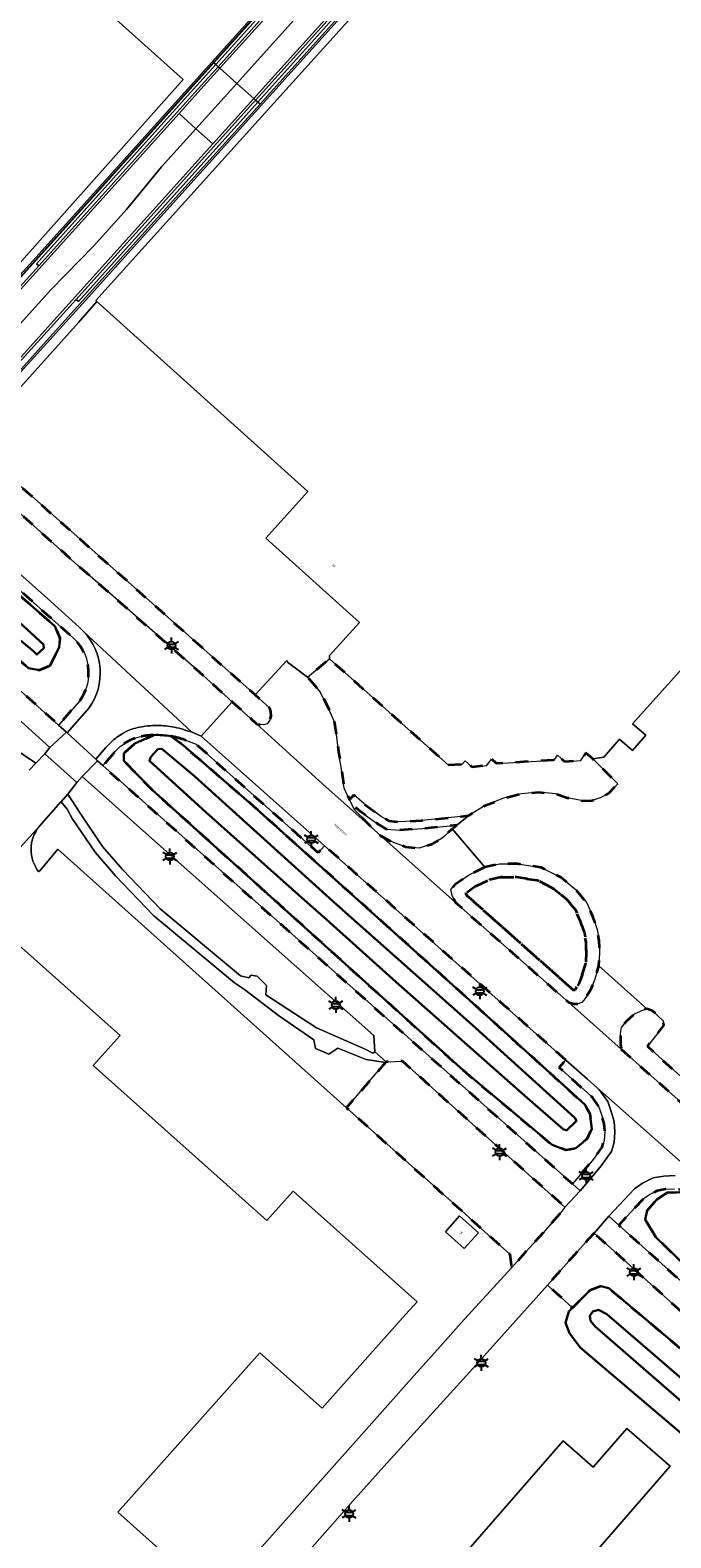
# Model space of a CAD drawing. Extents: x 105780 to 185197, y 477999 to 525027.
# Tile 185 of 256: x 109722 to 109823, y 478271 to 478509. Entities that reach past the tile are written whole.
import ezdxf
from ezdxf.enums import TextEntityAlignment as Align

# ---------------------------------------------------------------- set-up
doc = ezdxf.new("R2010")
doc.units = 0
doc.linetypes.add('XX-HIDDEN', pattern=[4, 2, -2])
for name, color, linetype, lineweight in [('B-GV-GR-BEPLANTING_CULTUUR_VASTE-PLANTENVAK-A', 252, 'Continuous', 5), ('B-GV-GR-MATERIAALGRENS-G', 252, 'XX-HIDDEN', 35), ('B-RO-IE-MEUBILAIR_WEGMEUBILAIR-S', 252, 'Continuous', 25), ('B-RO-IE-TERREINAFSCHEIDING_KUNSTMATIG_HEKWERK-G', 252, 'IE-TERREINAFSCHEIDING-KUNSTMATIG', 18), ('B-RO-IE-TERREINAFSCHEIDING_KUNSTMATIG_SCHUTTING-G', 252, 'IE-TERREINAFSCHEIDING-KUNSTMATIG-DICHT', 18), ('B-WE-GW-WATERGANG_SLOOT_INSTEEK-G', 252, 'Continuous', 30), ('B-XX-KG-KADASTRAAL_BEBOUWING-G', 252, 'Continuous', 20), ('B1-WE-KW-KUNSTWERK_DEK-BRUG', 252, 'Continuous', 18), ('B1-WE-KW-KUNSTWERK_GELUIDSWERING_SCHERM-G', 170, 'Continuous', 18), ('B1-WE-OG-BEBOUWING-T18', 7, 'Continuous', 18), ('B1-WE-OG-TERREIN_ERF-GV', 252, 'Continuous', 18), ('B1-WE-OG-TOPOGRAFIE-T18', 10, 'Continuous', 18), ('B1-WE-VH-VERHARDING_ASFALT-GV', 252, 'Continuous', 18), ('B1-WE-VH-VERHARDING_BEDRIJFSVLOERPLAAT-GV', 252, 'Continuous', 18), ('B1-WE-VH-VERHARDING_BETON-GV', 252, 'Continuous', 18), ('B1-WE-VH-VERHARDING_BETONSTRAATSTEEN-GV', 252, 'Continuous', 18), ('B1-WE-VH-VERHARDING_HALFVERHARDING-GV', 252, 'Continuous', 18), ('B1-WE-VH-VERHARDING_HALFVERHARDING_GRIND-GV', 252, 'Continuous', 18), ('B1-WE-VH-VERHARDING_TEGEL-GV', 252, 'Continuous', 18)]:
    doc.layers.add(name, color=color, linetype=linetype, lineweight=lineweight)
doc.styles.add('NLCS-ISO', font='NLCS-ISO.ttf')
doc.styles.add('NLCS-ISO-M200-T18', font='NLCS-ISO.ttf', dxfattribs={"height": 0.36})
doc.linetypes.add('IE-TERREINAFSCHEIDING-KUNSTMATIG', pattern='A,4,[82,NLCS.SHX,S=0.75,R=90,X=0,Y=0],4,-2', length=10)
doc.linetypes.add('IE-TERREINAFSCHEIDING-KUNSTMATIG-DICHT', pattern='A,8,-1,[82,NLCS.SHX,S=0.75,R=90,X=0,Y=0],-1', length=10)

# ---------------------------------------------------------------- blocks, each defined once
blk = doc.blocks.new('B-SIE-WEG_LICHTMAST-SO')
at = {"ltscale": 0.1}
for p, q in [((-1.1, 0.63), (-2.19, 1.27)), ((0, 1.27), (0, 2.53)), ((1.1, 0.63), (2.19, 1.27)), ((-1.1, -0.63), (-2.19, -1.27)), ((0, -1.27), (0, -2.53)), ((1.1, -0.63), (2.19, -1.27))]:
    blk.add_line(p, q, dxfattribs=at)
at = {"flags": 128}
for points in [[(-1.16, 0.5), (1.16, 0.5)], [(-1.16, -0.5), (1.16, -0.5)]]:
    blk.add_lwpolyline(points, dxfattribs=at)
at = {"ltscale": 0.1}
blk.add_circle((0, 0), 1.27, dxfattribs=at)
at = {"style": 'NLCS-ISO'}
blk.add_attdef('TYPE', text='', height=1.8, dxfattribs=at).set_placement((0, 2.53), align=Align.BOTTOM_CENTER)

msp = doc.modelspace()

# ---------------------------------------------------------------- linework, layer by layer
at = {"layer": 'B-GV-GR-BEPLANTING_CULTUUR_VASTE-PLANTENVAK-A', "flags": 128}
for points in [[(109688.982, 478427.374), (109685.511, 478424.568), (109685.062, 478424.204), (109687.727, 478421.192), (109690.495, 478420.807), (109692.407, 478420.466), (109694.425, 478419.145), (109696.964, 478417.005), (109698.202, 478415.308), (109698.624, 478413.238), (109698.616, 478409.768), (109701.863, 478407.017), (109704.804, 478404.821), (109706.069, 478405.476), (109707.829, 478404.137), (109708.568, 478402.269), (109712.269, 478399.953), (109717.173, 478396.957), (109723.087, 478393.01), (109724.49, 478394.508), (109725.298, 478395.497), (109696.644, 478421.398)], [(109723.528, 478375.834), (109723.68, 478376.03), (109726.26, 478379.13), (109726.527, 478379.452), (109772.152, 478338.571), (109778.319, 478345.725), (109775.283, 478346.193), (109770.773, 478347.981), (109769.38, 478347.012), (109767.272, 478347.918), (109766.981, 478349.276), (109761.402, 478353.147), (109756.048, 478357.235), (109754.436, 478358.283), (109741.701, 478368.884), (109735.631, 478375.218), (109732.418, 478378.961), (109728.812, 478384.267), (109728.005, 478385.762), (109727.071, 478386.922)], [(109727.071, 478386.922), (109727.04, 478386.888), (109723.595, 478383.004)]]:
    msp.add_lwpolyline(points, dxfattribs=at)
msp.add_lwpolyline([(109730.408, 478390.892), (109729.552, 478389.97), (109728.141, 478388.101), (109730.053, 478385.11), (109733.611, 478379.874), (109736.742, 478376.226), (109742.726, 478369.983), (109755.396, 478359.436), (109756.712, 478359.09), (109757.104, 478359.53), (109758.05, 478359.346), (109759.534, 478357.902), (109759.394, 478356.391), (109767.438, 478351.175), (109775.095, 478347.849), (109776.332, 478347.209), (109776.641, 478347.416), (109776.468, 478349.959), (109739.981, 478382.384)], close=True, dxfattribs=at)
msp.add_lwpolyline([(109723.595, 478383.004, 0.3476997), (109723.528, 478375.834)], format="xyb", dxfattribs=at)
at = {"layer": 'B-GV-GR-MATERIAALGRENS-G', "flags": 128}
for points in [[(109728.511, 478413.224), (109698.282, 478440.112), (109699.583, 478441.584), (109696.703, 478444.16), (109688.98, 478451.07), (109666.34, 478470.99), (109633.823, 478500), (109632.677, 478500.86), (109631.641, 478501.433), (109630.509, 478501.968), (109628.124, 478502.839), (109620.489, 478494.297), (109667.573, 478452.215), (109672.163, 478448.097), (109686.582, 478435.18), (109691.844, 478430.466), (109694.207, 478428.334), (109726.665, 478399.041), (109730.041, 478402.895)], [(109744.435, 478397.273), (109746.024, 478396.102), (109757.525, 478386.181), (109791.025, 478356.098), (109809.789, 478339.069), (109810.623, 478337.643), (109810.902, 478335.24), (109810.153, 478333.627), (109808.415, 478332.161), (109806.829, 478331.858), (109804.635, 478332.682), (109790.619, 478344.43), (109767.701, 478365.145), (109741.483, 478388.762), (109736.949, 478393.394), (109736.984, 478394.561), (109738.725, 478396.144), (109741.679, 478397.467)], [(109806.799, 478346.107), (109797.038, 478354.798), (109768.686, 478379.978), (109767.69, 478378.856), (109748.384, 478396.002), (109746.273, 478396.789)], [(109735.27, 478394.498), (109733.634, 478392.625), (109807.863, 478326.518), (109810.962, 478330.19), (109812.552, 478332.358), (109812.849, 478333.383), (109812.964, 478334.734), (109812.84, 478336.084), (109812.452, 478337.501), (109811.994, 478338.793), (109811.078, 478340.109), (109810.698, 478340.494), (109805.735, 478344.912), (109806.799, 478346.107)]]:
    msp.add_lwpolyline(points, dxfattribs=at)
for points in [[(109725.25, 478408.402), (109723.652, 478407.69), (109721.91, 478408.034), (109711.203, 478417.172), (109702.04, 478425.392), (109698.853, 478428.251), (109696.534, 478430.332), (109681.911, 478443.45), (109654.997, 478467.263), (109627.016, 478492.451), (109627.183, 478494.139), (109629.836, 478496.922), (109631.588, 478496.928), (109634.283, 478495.271), (109648.67, 478484.213), (109665.393, 478469.23), (109692.467, 478444.946), (109704.863, 478433.413), (109709.458, 478429.138), (109726.079, 478414.684), (109726.841, 478412.793), (109726.737, 478411.277)], [(109716.622, 478440.344), (109714.507, 478437.96), (109720.596, 478432.477), (109729.72, 478424.25), (109734.844, 478419.755), (109748.85, 478407.47), (109754.081, 478402.728), (109757.998, 478399.177), (109759.08, 478399.09), (109759.63, 478399.26), (109760.06, 478399.81), (109760.26, 478400.47), (109760.19, 478401.2), (109760.05, 478401.71), (109757.71, 478403.81)], [(109811.053, 478393.69), (109809.987, 478394.641), (109809.168, 478393.456), (109806.65, 478393.229), (109805.496, 478394.259), (109804.99, 478393.514), (109795.869, 478392.954), (109795.07, 478393.667), (109794.325, 478392.655), (109792.02, 478392.398), (109790.91, 478393.389), (109790.394, 478392.811), (109788.292, 478392.692), (109769.461, 478409.499), (109765.98, 478406.61), (109767.91, 478404.43), (109769.12, 478402.13), (109770.22, 478399.65), (109770.62, 478397.18), (109770.95, 478394.51), (109771.39, 478391.73), (109771.777, 478389.078), (109772.648, 478387.243), (109773.297, 478387.998), (109774.51, 478386.955), (109775.246, 478386.323), (109777.544, 478384.657), (109778.847, 478383.885), (109780.662, 478383.738), (109784.01, 478383.969), (109790.294, 478384.594), (109791.47, 478384.74), (109794.04, 478386.31), (109796.96, 478387.47), (109799.76, 478388.18), (109802.55, 478388.45), (109805.17, 478388.16), (109807.08, 478387.56), (109809.5, 478387.05), (109810.96, 478387.13), (109812.26, 478387.53), (109813.56, 478388.24), (109815.03, 478389.76)], [(109788.86, 478382.63), (109789.586, 478383.217), (109784.119, 478382.673), (109780.654, 478382.434), (109778.443, 478382.613), (109776.83, 478383.569), (109774.44, 478385.302), (109773.663, 478385.97), (109773.399, 478385.662), (109776.516, 478382.484), (109777.561, 478381.549), (109779.56, 478380.48), (109781.5, 478379.8), (109783.65, 478379.59), (109785.724, 478380.271), (109787.28, 478381.17), (109787.684, 478381.543)], [(109794.03, 478376.57), (109791.43, 478375.34), (109789.32, 478373.85), (109788.66, 478373.06), (109788.83, 478372.13), (109789.358, 478371.024), (109807.289, 478355.179), (109808.15, 478355.01), (109808.77, 478355.01), (109809.34, 478355.22), (109809.89, 478355.83), (109810.75, 478357.23), (109811.39, 478358.87), (109812.03, 478361.01), (109812.15, 478363.13), (109812.1, 478365), (109811.77, 478366.73), (109811.14, 478368.63), (109810.13, 478370.97), (109808.47, 478372.96), (109806.08, 478374.93), (109802.92, 478376.54), (109799.2, 478377.09), (109798.01, 478377.098), (109796.63, 478377.108), (109796.34, 478377.11)], [(109796.615, 478375.008), (109797.995, 478374.998), (109799.038, 478374.991), (109802.273, 478374.513), (109804.922, 478373.164), (109806.983, 478371.465), (109808.322, 478369.859), (109809.176, 478367.882), (109809.733, 478366.201), (109810.006, 478364.773), (109810.048, 478363.161), (109809.947, 478361.375), (109809.403, 478359.554), (109808.862, 478358.169), (109808.227, 478357.135), (109807.961, 478357.187), (109791.166, 478372.111), (109790.998, 478372.464), (109792.493, 478373.519), (109794.725, 478374.576), (109796.575, 478375.008)], [(109796.615, 478375.008), (109796.575, 478375.008), (109794.725, 478374.576), (109792.493, 478373.519), (109790.998, 478372.464), (109791.166, 478372.111), (109807.961, 478357.187), (109808.227, 478357.135), (109808.862, 478358.169), (109809.403, 478359.554), (109809.947, 478361.375), (109810.048, 478363.161), (109810.006, 478364.773), (109809.733, 478366.201), (109809.176, 478367.882), (109808.322, 478369.859), (109806.983, 478371.465), (109804.922, 478373.164), (109802.273, 478374.513), (109799.038, 478374.991), (109797.995, 478374.998)], [(109815.559, 478347.819), (109842.985, 478323.416), (109844.813, 478325.458), (109819.7, 478348.28), (109822.3, 478351.55), (109822.2, 478352.3), (109820.5, 478353.88), (109819.63, 478354.21), (109819.08, 478354.06), (109817.66, 478353.43), (109816.38, 478352.24), (109815.61, 478351.27), (109815.43, 478350.32), (109815.47, 478348.51)], [(109778.397, 478345.806), (109778.319, 478345.725), (109772.152, 478338.571), (109790.302, 478322.309), (109794.609, 478318.45), (109797.986, 478315.43), (109798.218, 478313.264), (109799.997, 478315.291), (109803.208, 478318.807), (109804.601, 478320.384), (109805.883, 478321.811), (109806.674, 478322.88), (109780.976, 478345.932), (109779.868, 478345.878)], [(109873.68, 478281.01), (109871.071, 478277.089), (109870.16, 478275.889), (109868.466, 478275.881), (109841.733, 478299.864), (109832.543, 478306.971), (109821.02, 478318.119), (109819.351, 478320.914), (109819.685, 478322.305), (109821.197, 478324.071), (109822.866, 478325.189), (109824.736, 478325.25), (109826.526, 478324.554), (109844.46, 478309.068), (109872.85, 478283.92), (109872.27, 478284.82), (109870.04, 478287.09), (109855.7, 478299.87), (109831.79, 478321.041), (109827.801, 478324.576), (109826.346, 478325.187), (109825.046, 478325.597), (109823.984, 478325.755), (109822.537, 478325.679), (109821.242, 478325.452), (109820.022, 478324.861), (109819.036, 478324.148), (109815.175, 478320.009), (109869.674, 478270.967), (109872.12, 478273.81), (109872.87, 478275.08), (109873.27, 478276.33), (109873.59, 478277.93), (109873.73, 478279.63)], [(109811.277, 478318.742), (109810.366, 478317.794), (109807.707, 478314.813), (109803.908, 478310.554), (109805.465, 478309.157), (109807.882, 478306.963), (109810.722, 478309.779), (109812.317, 478310.374), (109813.592, 478310.044), (109839.286, 478288.428), (109858.759, 478271.67), (109862.155, 478268.065), (109862.637, 478266.591), (109862.422, 478265.254), (109859.805, 478261.711), (109858.38, 478260.936), (109860.553, 478259.392), (109865.74, 478265.44), (109867.879, 478267.856)]]:
    msp.add_lwpolyline(points, close=True, dxfattribs=at)
for points in [[(109730.041, 478402.895, 0.3974675), (109728.511, 478413.224)], [(109741.679, 478397.467, 0.0603146), (109738.728, 478396.985)], [(109738.728, 478396.985, 0.1284988), (109735.27, 478394.498)], [(109746.273, 478396.789, 0.0380269), (109744.435, 478397.273)]]:
    msp.add_lwpolyline(points, format="xyb", dxfattribs=at)
at = {"layer": 'B-RO-IE-TERREINAFSCHEIDING_KUNSTMATIG_HEKWERK-G', "flags": 128}
msp.add_lwpolyline([(109708.688, 478456.664), (109716.86, 478465.586), (109746.953, 478499)], dxfattribs=at)
at = {"layer": 'B-RO-IE-TERREINAFSCHEIDING_KUNSTMATIG_SCHUTTING-G', "flags": 128}
for points in [[(109751.147, 478503.731), (109758.585, 478511.991), (109765.343, 478519.496), (109779.537, 478535.259), (109793.729, 478551.018), (109807.929, 478566.787), (109822.197, 478582.631), (109823.141, 478583.68), (109823.495, 478583.351), (109823.839, 478583.031), (109824.182, 478583.444), (109823.474, 478584.065), (109823.835, 478584.441), (109823.632, 478584.659), (109746.541, 478499), (109722.582, 478472.378), (109708.331, 478456.719), (109708.4, 478456.655), (109708.521, 478456.542), (109708.591, 478456.619), (109721.027, 478470.301), (109722.758, 478472.206), (109746.886, 478499)], [(109831.394, 478577.698), (109831.189, 478577.866), (109830.835, 478577.471), (109830.125, 478578.113), (109829.755, 478577.725), (109830.126, 478577.423), (109830.468, 478577.08), (109815.248, 478560.177), (109801.038, 478544.396), (109786.873, 478528.665), (109772.687, 478512.91), (109760.162, 478499), (109758.49, 478497.143), (109746.146, 478483.458), (109724.754, 478459.744), (109715.886, 478449.913), (109708.992, 478442.609), (109701.905, 478435.473), (109698.101, 478431.863), (109689.491, 478424.047), (109683.988, 478419.266), (109683.674, 478418.998), (109669.483, 478407.277), (109654.323, 478394.744), (109654.287, 478394.714), (109651.344, 478392.184), (109648.425, 478389.625), (109645.531, 478387.039), (109642.661, 478384.426), (109639.817, 478381.785), (109639.792, 478381.766), (109637.011, 478379.05), (109634.256, 478376.307), (109631.529, 478373.537), (109628.83, 478370.74), (109626.158, 478367.916), (109623.498, 478365.04), (109620.85, 478362.153), (109618.215, 478359.255), (109615.591, 478356.345), (109612.98, 478353.425), (109612.936, 478353.377), (109598.017, 478336.844), (109583.135, 478320.295), (109568.237, 478303.728), (109568.348, 478303.621), (109568.403, 478303.568), (109613.152, 478353.272), (109615.766, 478356.195), (109618.392, 478359.107), (109621.031, 478362.008), (109623.682, 478364.898), (109626.345, 478367.777), (109629.011, 478370.595), (109631.705, 478373.387), (109634.426, 478376.152), (109637.175, 478378.889), (109639.951, 478381.599), (109642.798, 478384.242), (109645.671, 478386.858), (109648.568, 478389.446), (109651.49, 478392.006), (109654.436, 478394.538), (109686.099, 478420.776), (109695.959, 478429.566), (109701.29, 478434.549), (109709.164, 478442.456), (109716.081, 478449.785), (109730.384, 478465.543), (109760.51, 478499)], [(109765.696, 478519.179), (109765.383, 478519.46), (109765.343, 478519.496), (109758.585, 478511.991), (109751.147, 478503.731), (109751.183, 478503.697), (109751.498, 478503.415)], [(109766.063, 478518.851), (109765.696, 478519.179), (109751.498, 478503.415), (109751.867, 478503.083)], [(109766.339, 478518.603), (109766.063, 478518.851), (109751.867, 478503.083), (109752.141, 478502.838)], [(109771.975, 478513.55), (109771.688, 478513.807), (109758.357, 478499), (109757.491, 478498.038), (109757.778, 478497.781), (109758.875, 478499)], [(109772.334, 478513.228), (109771.975, 478513.55), (109758.875, 478499), (109757.778, 478497.781), (109758.137, 478497.459), (109759.525, 478499)], [(109772.687, 478512.91), (109772.67, 478512.926), (109772.334, 478513.228), (109759.525, 478499), (109758.137, 478497.459), (109758.49, 478497.143), (109760.162, 478499)], [(109745.694, 478495.679), (109748.685, 478499), (109752.141, 478502.838), (109751.867, 478503.083), (109748.191, 478499), (109723.526, 478471.604), (109709.254, 478455.872), (109702.327, 478448.535), (109694.444, 478440.639), (109689.134, 478435.643), (109684.974, 478431.889), (109677.297, 478425.307), (109676.866, 478424.95), (109663.804, 478414.187), (109663.967, 478413.988), (109663.982, 478413.969), (109664.045, 478413.893), (109676.618, 478424.245), (109685.259, 478431.634), (109689.419, 478435.389), (109693.797, 478439.492), (109702.612, 478448.281), (109709.534, 478455.615)], [(109751.498, 478503.415), (109751.183, 478503.697), (109751.147, 478503.731), (109746.886, 478499), (109722.758, 478472.206), (109721.027, 478470.301), (109708.591, 478456.619), (109708.521, 478456.542), (109701.583, 478449.196), (109693.459, 478441.074), (109686.864, 478434.919), (109682.072, 478430.667), (109676.522, 478425.959), (109677.297, 478425.307), (109684.974, 478431.889), (109689.134, 478435.643), (109694.444, 478440.639), (109702.327, 478448.535), (109709.254, 478455.872), (109723.526, 478471.604), (109723.146, 478471.937), (109747.521, 478499)], [(109751.867, 478503.083), (109751.498, 478503.415), (109747.521, 478499), (109723.146, 478471.937), (109723.526, 478471.604), (109748.191, 478499)], [(109757.778, 478497.781), (109757.491, 478498.038), (109751.036, 478490.869), (109714.928, 478450.85), (109707.989, 478443.5), (109699.178, 478434.711), (109690.616, 478426.84), (109682.975, 478420.163), (109683.054, 478420.093), (109683.246, 478419.923), (109685.192, 478421.595), (109695.049, 478430.376), (109700.259, 478435.24), (109708.256, 478443.263), (109715.177, 478450.593), (109729.425, 478466.29)]]:
    msp.add_lwpolyline(points, close=True, dxfattribs=at)
at = {"layer": 'B-WE-GW-WATERGANG_SLOOT_INSTEEK-G', "flags": 128}
for points in [[(109627.016, 478492.451), (109654.997, 478467.263), (109681.911, 478443.45), (109696.534, 478430.332), (109698.853, 478428.251), (109702.04, 478425.392), (109711.203, 478417.172), (109721.91, 478408.034), (109723.652, 478407.69), (109725.25, 478408.402), (109726.737, 478411.277), (109726.841, 478412.793), (109726.079, 478414.684), (109709.458, 478429.138), (109704.863, 478433.413), (109692.467, 478444.946), (109665.393, 478469.23), (109648.67, 478484.213), (109634.283, 478495.271), (109631.588, 478496.928), (109629.836, 478496.922), (109627.183, 478494.139)], [(109723.234, 478410.178), (109722.724, 478410.659), (109718.349, 478414.343), (109705.131, 478426.153), (109700.911, 478429.947), (109682.952, 478446.093), (109667.677, 478459.246), (109652.98, 478472.265), (109648.445, 478476.419), (109630.347, 478492.568), (109630.551, 478493.552), (109631.575, 478494.687), (109631.924, 478494.676), (109633.344, 478493.469), (109643.661, 478483.959), (109661.023, 478468.531), (109680.941, 478450.929), (109702.641, 478431.507), (109706.186, 478428.335), (109724.272, 478411.778), (109724.312, 478411.194)], [(109724.312, 478411.194), (109724.272, 478411.778), (109706.186, 478428.335), (109702.641, 478431.507), (109680.941, 478450.929), (109661.023, 478468.531), (109643.661, 478483.959), (109633.344, 478493.469), (109631.924, 478494.676), (109631.575, 478494.687), (109630.551, 478493.552), (109630.347, 478492.568), (109648.445, 478476.419), (109652.98, 478472.265), (109667.677, 478459.246), (109682.952, 478446.093), (109700.911, 478429.947), (109705.131, 478426.153), (109718.349, 478414.343), (109722.724, 478410.659), (109723.234, 478410.178)], [(109768.988, 478368.334), (109765.525, 478371.349), (109749.923, 478385.269), (109741.022, 478393.398), (109741.215, 478394.033), (109742.357, 478395.222), (109742.999, 478395.261), (109748.113, 478390.973), (109770.572, 478370.675), (109792.022, 478351.688), (109808.241, 478336.993), (109808.518, 478336.519), (109806.9, 478334.994), (109806.382, 478335.184), (109800.761, 478340.07), (109779.934, 478358.455)], [(109768.988, 478368.334), (109779.934, 478358.455), (109800.761, 478340.07), (109806.382, 478335.184), (109806.9, 478334.994), (109808.518, 478336.519), (109808.241, 478336.993), (109792.022, 478351.688), (109770.572, 478370.675), (109748.113, 478390.973), (109742.999, 478395.261), (109742.357, 478395.222), (109741.215, 478394.033), (109741.022, 478393.398), (109749.923, 478385.269), (109765.525, 478371.349)], [(109873.68, 478281.01), (109872.85, 478283.92), (109844.46, 478309.068), (109826.526, 478324.554), (109824.736, 478325.25), (109822.866, 478325.189), (109821.197, 478324.071), (109819.685, 478322.305), (109819.351, 478320.914), (109821.02, 478318.119), (109832.543, 478306.971), (109841.733, 478299.864), (109868.466, 478275.881), (109870.16, 478275.889), (109871.071, 478277.089)], [(109862.155, 478268.065), (109858.759, 478271.67), (109839.286, 478288.428), (109813.592, 478310.044), (109812.317, 478310.374), (109810.722, 478309.779), (109807.882, 478306.963), (109807.292, 478306.378), (109806.771, 478304.583), (109807.365, 478302.93), (109809.049, 478300.66), (109828.302, 478284.376), (109833.145, 478280.319), (109845.415, 478270.725), (109857.152, 478260.856), (109858.38, 478260.936), (109859.805, 478261.711), (109862.422, 478265.254), (109862.637, 478266.591)], [(109859.084, 478265.612), (109859.427, 478265.427), (109859.93, 478264.713), (109859.678, 478264.079), (109858.831, 478262.998), (109857.842, 478263.028), (109849.323, 478270.329), (109826.296, 478291.11), (109811.421, 478304.018), (109810.691, 478304.914), (109810.597, 478305.674), (109811.083, 478306.358), (109811.965, 478306.623), (109813.284, 478305.943), (109828.106, 478293.211), (109845.346, 478277.612)], [(109859.084, 478265.612), (109845.346, 478277.612), (109828.106, 478293.211), (109813.284, 478305.943), (109811.965, 478306.623), (109811.083, 478306.358), (109810.597, 478305.674), (109810.691, 478304.914), (109811.421, 478304.018), (109826.296, 478291.11), (109849.323, 478270.329), (109857.842, 478263.028), (109858.831, 478262.998), (109859.678, 478264.079), (109859.93, 478264.713), (109859.427, 478265.427)]]:
    msp.add_lwpolyline(points, close=True, dxfattribs=at)
msp.add_lwpolyline([(109741.679, 478397.467), (109738.725, 478396.144), (109736.984, 478394.561), (109736.949, 478393.394), (109741.483, 478388.762), (109767.701, 478365.145), (109790.619, 478344.43), (109804.635, 478332.682), (109806.829, 478331.858), (109808.415, 478332.161), (109810.153, 478333.627), (109810.902, 478335.24), (109810.623, 478337.643), (109809.789, 478339.069), (109791.025, 478356.098), (109757.525, 478386.181), (109746.024, 478396.102), (109744.435, 478397.273)], dxfattribs=at)
msp.add_lwpolyline([(109744.435, 478397.273, 0.0550752), (109741.679, 478397.467)], format="xyb", dxfattribs=at)
at = {"layer": 'B-XX-KG-KADASTRAAL_BEBOUWING-G', "flags": 128}
for points in [[(109506.261, 478640.783), (109510.908, 478636.607), (109579.396, 478575.074), (109587.729, 478584.4), (109588.17, 478584.006), (109588.628, 478584.519), (109591.223, 478582.2), (109592.946, 478584.128), (109595.29, 478586.752), (109598.17, 478584.179), (109637.55, 478548.99), (109635.864, 478547.103), (109638.328, 478544.901), (109637.814, 478544.325), (109638.351, 478543.845), (109627.796, 478532.033), (109709.19, 478459.407), (109746.329, 478501.031), (109535.603, 478689.813), (109498.181, 478648.042)], [(109792.988, 478318.819), (109790.007, 478321.468), (109787.772, 478318.953), (109790.753, 478316.304)]]:
    msp.add_lwpolyline(points, close=True, dxfattribs=at)
for points in [[(109819.851, 478562.888), (109763.113, 478500), (109732.556, 478466.131), (109732.718, 478465.985), (109766.021, 478435.939), (109759.396, 478428.595), (109774.193, 478415.245), (109769.472, 478410.012), (109769.461, 478409.499), (109788.292, 478392.692), (109790.394, 478392.811), (109790.91, 478393.389), (109792.02, 478392.398), (109794.325, 478392.655), (109795.07, 478393.667), (109795.869, 478392.954), (109804.99, 478393.514), (109805.496, 478394.259), (109806.65, 478393.229), (109809.168, 478393.456), (109809.987, 478394.641), (109811.053, 478393.69), (109812.809, 478393.958), (109815.286, 478396.811), (109817.35, 478395.019), (109819.442, 478397.428), (109817.362, 478399.234), (109843.91, 478428.782)], [(109745.915, 478265.802), (109736, 478274.641), (109758.47, 478299.846), (109768.309, 478291.075), (109781.5, 478305.871), (109783.312, 478307.903), (109763.699, 478325.388), (109759.57, 478320.757), (109732.13, 478345.219), (109736.364, 478349.967), (109716.871, 478367.345), (109697.801, 478345.955), (109697.118, 478345.188), (109706.932, 478336.438), (109670.136, 478295.164), (109660.337, 478303.9), (109656.038, 478299.078), (109654.445, 478297.291), (109650.013, 478292.32), (109659.757, 478283.633), (109650.841, 478273.631), (109641.033, 478282.374), (109630.749, 478270.839), (109640.584, 478262.071)], [(109798.322, 478253.187), (109823.292, 478281.944), (109816.464, 478287.893), (109811.125, 478281.765), (109806.374, 478285.905), (109783.903, 478260.117)]]:
    msp.add_lwpolyline(points, dxfattribs=at)
at = {"layer": 'B1-WE-KW-KUNSTWERK_DEK-BRUG', "flags": 128}
for points in [[(109823.632, 478584.659), (109746.541, 478499), (109722.582, 478472.378), (109708.331, 478456.719)], [(109716.081, 478449.785), (109730.384, 478465.543), (109760.51, 478499), (109831.394, 478577.698)]]:
    msp.add_lwpolyline(points, dxfattribs=at)
at = {"layer": 'B1-WE-KW-KUNSTWERK_GELUIDSWERING_SCHERM-G', "flags": 128}
for points in [[(109708.427, 478456.77), (109708.591, 478456.619), (109712.723, 478461.084), (109721.027, 478470.301), (109758.585, 478511.991), (109765.343, 478519.496), (109779.537, 478535.259), (109793.729, 478551.018), (109807.929, 478566.787), (109818.541, 478578.544), (109822.197, 478582.631), (109822.04, 478582.772)], [(109822.286, 478582.646), (109807.97, 478566.75), (109793.769, 478550.982), (109779.577, 478535.224), (109765.383, 478519.46), (109751.183, 478503.697), (109746.953, 478499)], [(109829.561, 478576.132), (109815.221, 478560.2), (109801.015, 478544.417), (109786.852, 478528.683), (109772.67, 478512.926), (109760.135, 478499)]]:
    msp.add_lwpolyline(points, dxfattribs=at)
at = {"layer": 'B1-WE-OG-TERREIN_ERF-GV', "flags": 128}
for points in [[(109535.603, 478689.813), (109746.329, 478501.031), (109709.19, 478459.407), (109627.796, 478532.033), (109638.351, 478543.845), (109637.814, 478544.325), (109638.328, 478544.901), (109635.864, 478547.103), (109637.55, 478548.99), (109598.17, 478584.179), (109595.29, 478586.752), (109592.946, 478584.128), (109591.223, 478582.2), (109588.628, 478584.519), (109588.17, 478584.006), (109587.729, 478584.4), (109579.396, 478575.074), (109510.908, 478636.607), (109506.261, 478640.783), (109498.181, 478648.042)], [(109732.718, 478465.985), (109729.781, 478462.664), (109716.079, 478447.388), (109712.805, 478443.738), (109716.622, 478440.344), (109757.71, 478403.81), (109762.708, 478409.22), (109762.83, 478408.98), (109765.98, 478406.61), (109769.461, 478409.499), (109769.472, 478410.012), (109774.193, 478415.245), (109759.396, 478428.595), (109766.021, 478435.939)], [(109790.007, 478321.468), (109792.988, 478318.819), (109790.753, 478316.304), (109787.772, 478318.953)]]:
    msp.add_lwpolyline(points, close=True, dxfattribs=at)
for points in [[(109635.996, 478512.235), (109649.716, 478500), (109691.096, 478463.045), (109698.488, 478456.442), (109699.333, 478455.688), (109703.37, 478452.009), (109703.891, 478451.534), (109705.718, 478449.923), (109706.985, 478448.807), (109710.131, 478446.067), (109712.076, 478444.373), (109712.805, 478443.738), (109716.079, 478447.388), (109729.781, 478462.664), (109732.718, 478465.985), (109732.556, 478466.131), (109763.113, 478500), (109819.851, 478562.888)], [(109843.91, 478428.782), (109817.362, 478399.234), (109819.442, 478397.428), (109817.35, 478395.019), (109815.286, 478396.811), (109812.809, 478393.958), (109811.053, 478393.69), (109815.03, 478389.76), (109813.56, 478388.24), (109812.26, 478387.53), (109810.96, 478387.13), (109809.5, 478387.05), (109807.08, 478387.56), (109805.17, 478388.16), (109802.55, 478388.45), (109799.76, 478388.18), (109796.96, 478387.47), (109794.04, 478386.31), (109791.47, 478384.74), (109789.586, 478383.217), (109788.86, 478382.63), (109794.03, 478376.57), (109796.34, 478377.11), (109796.63, 478377.108), (109798.01, 478377.098), (109799.2, 478377.09), (109802.92, 478376.54), (109806.08, 478374.93), (109808.47, 478372.96), (109810.13, 478370.97), (109811.14, 478368.63), (109811.77, 478366.73), (109812.1, 478365), (109812.15, 478363.13), (109812.03, 478361.01), (109819.63, 478354.21), (109820.5, 478353.88), (109822.2, 478352.3), (109822.3, 478351.55), (109819.7, 478348.28), (109844.813, 478325.458)], [(109723.595, 478383.004), (109718.521, 478377.449), (109712.932, 478371.331), (109712.612, 478370.981), (109706.63, 478364.27), (109693.522, 478349.618), (109689.909, 478345.58), (109651.726, 478302.813), (109650.112, 478300.998), (109638.39, 478287.82), (109621.8, 478269.35)], [(109726.527, 478379.452), (109726.26, 478379.13), (109723.68, 478376.03), (109723.528, 478375.834)], [(109751.152, 478260.598), (109775.316, 478287.797), (109777.837, 478290.622), (109783.267, 478296.704), (109786.969, 478300.851), (109790.255, 478304.557), (109798.218, 478313.264), (109797.986, 478315.43), (109794.609, 478318.45), (109790.302, 478322.309), (109772.152, 478338.571), (109726.527, 478379.452)], [(109640.584, 478262.071), (109630.749, 478270.839), (109641.033, 478282.374), (109650.841, 478273.631), (109659.757, 478283.633), (109650.013, 478292.32), (109654.445, 478297.291), (109656.038, 478299.078), (109660.337, 478303.9), (109670.136, 478295.164), (109706.932, 478336.438), (109697.118, 478345.188), (109697.801, 478345.955), (109716.871, 478367.345), (109736.364, 478349.967), (109732.13, 478345.219), (109759.57, 478320.757), (109763.699, 478325.388), (109783.312, 478307.903), (109781.5, 478305.871), (109768.309, 478291.075), (109758.47, 478299.846), (109736, 478274.641), (109745.915, 478265.802)], [(109857.152, 478260.856), (109845.415, 478270.725), (109833.145, 478280.319), (109828.302, 478284.376), (109809.049, 478300.66), (109807.365, 478302.93), (109806.771, 478304.583), (109807.292, 478306.378), (109807.882, 478306.963), (109805.465, 478309.157), (109803.908, 478310.554), (109791.66, 478296.82), (109783.32, 478287.684), (109778.04, 478281.9), (109773.094, 478276.322), (109764.765, 478266.93)], [(109783.903, 478260.117), (109806.374, 478285.905), (109811.125, 478281.765), (109816.464, 478287.893), (109823.292, 478281.944), (109798.322, 478253.187)]]:
    msp.add_lwpolyline(points, dxfattribs=at)
at = {"layer": 'B1-WE-OG-TERREIN_ERF-GV'}
msp.add_lwpolyline([(109723.528, 478375.834, -0.3476997), (109723.595, 478383.004)], format="xyb", dxfattribs=at)
at = {"layer": 'B1-WE-VH-VERHARDING_ASFALT-GV', "flags": 128}
for points in [[(109712.62, 478429.92), (109725.44, 478418.55), (109729.894, 478414.514), (109730.62, 478413.839), (109747.684, 478397.973), (109749.17, 478397.31), (109754.081, 478402.728), (109748.85, 478407.47), (109734.844, 478419.755), (109729.72, 478424.25), (109720.596, 478432.477)], [(109746.781, 478398.2), (109747.684, 478397.973), (109730.62, 478413.839)], [(109842.985, 478323.416), (109815.559, 478347.819), (109807.289, 478355.179), (109789.358, 478371.024), (109777.561, 478381.549), (109776.516, 478382.484), (109768.43, 478389.72), (109757.998, 478399.177), (109754.081, 478402.728), (109749.17, 478397.31), (109768.686, 478379.978), (109797.038, 478354.798), (109806.799, 478346.107), (109810.21, 478343.07), (109811.76, 478341.69), (109829.6, 478325.89)], [(109731.472, 478401.742), (109728.003, 478397.834), (109732.519, 478393.629), (109734.128, 478395.471)], [(109718.521, 478377.449), (109723.595, 478383.004), (109727.04, 478386.888), (109727.071, 478386.922), (109728.141, 478388.101), (109729.552, 478389.97), (109724.49, 478394.508), (109723.087, 478393.01), (109722.019, 478391.898)], [(109829.6, 478325.89), (109811.76, 478341.69), (109812.31, 478341.14), (109813.43, 478339.53), (109813.98, 478337.98), (109814.42, 478336.37), (109814.57, 478334.74), (109814.43, 478333.09), (109814.01, 478331.64), (109812.22, 478329.2), (109809.058, 478325.454), (109806.674, 478322.88), (109805.883, 478321.811), (109804.601, 478320.384), (109803.208, 478318.807), (109799.997, 478315.291), (109798.218, 478313.264), (109790.255, 478304.557), (109786.969, 478300.851), (109783.267, 478296.704), (109777.837, 478290.622), (109775.316, 478287.797), (109751.152, 478260.598)], [(109764.765, 478266.93), (109773.094, 478276.322), (109778.04, 478281.9), (109783.32, 478287.684), (109791.66, 478296.82), (109803.908, 478310.554), (109807.707, 478314.813), (109810.366, 478317.794), (109811.277, 478318.742), (109813.616, 478321.417), (109817.64, 478325.73), (109818.94, 478326.67), (109820.59, 478327.47), (109822.3, 478327.77), (109824.085, 478327.863)]]:
    msp.add_lwpolyline(points, dxfattribs=at)
at = {"layer": 'B1-WE-VH-VERHARDING_ASFALT-GV'}
for points in [[(109730.62, 478413.839, -0.3575873), (109731.472, 478401.742)], [(109734.963, 478396.358, -0.0600239), (109736.88, 478397.767)], [(109736.88, 478397.767, -0.038766), (109738.249, 478398.408)], [(109738.249, 478398.408, -0.0224822), (109739.443, 478398.703)], [(109739.443, 478398.703, -0.0322362), (109741.196, 478398.942)], [(109741.196, 478398.942, -0.0487093), (109743.918, 478398.87)], [(109743.918, 478398.87, -0.0263207), (109745.32, 478398.621)], [(109745.32, 478398.621, -0.0279146), (109746.781, 478398.2)], [(109734.128, 478395.471, -0.030205), (109734.963, 478396.358)]]:
    msp.add_lwpolyline(points, format="xyb", dxfattribs=at)
at = {"layer": 'B1-WE-VH-VERHARDING_BEDRIJFSVLOERPLAAT-GV', "flags": 128}
msp.add_lwpolyline([(109728.003, 478397.834), (109727.888, 478397.937), (109725.298, 478395.497), (109724.49, 478394.508), (109729.552, 478389.97), (109730.408, 478390.892), (109732.791, 478393.376), (109732.519, 478393.629)], close=True, dxfattribs=at)
at = {"layer": 'B1-WE-VH-VERHARDING_BETON-GV', "flags": 128}
for points in [[(109769.014, 478516.205), (109766.339, 478518.603), (109752.141, 478502.838), (109754.816, 478500.438)], [(109771.688, 478513.807), (109769.014, 478516.205), (109754.816, 478500.438), (109757.491, 478498.038), (109758.357, 478499)], [(109754.816, 478500.438), (109752.141, 478502.838), (109748.685, 478499), (109745.694, 478495.679), (109748.365, 478493.274)], [(109757.491, 478498.038), (109754.816, 478500.438), (109748.365, 478493.274), (109751.036, 478490.869)], [(109758.49, 478497.143), (109758.137, 478497.459), (109729.805, 478465.988), (109729.425, 478466.29), (109715.177, 478450.593), (109715.886, 478449.913), (109724.754, 478459.744), (109746.146, 478483.458)], [(109758.137, 478497.459), (109757.778, 478497.781), (109729.425, 478466.29), (109729.805, 478465.988)], [(109748.365, 478493.274), (109745.694, 478495.679), (109709.534, 478455.615), (109702.612, 478448.281), (109693.797, 478439.492), (109689.419, 478435.389), (109685.259, 478431.634), (109676.618, 478424.245), (109678.905, 478421.504), (109683.179, 478425.071), (109693.6, 478434.389), (109704.031, 478444.586), (109712.731, 478453.785), (109725.425, 478467.804), (109732.212, 478474.792), (109737.375, 478480.509), (109742.941, 478487.25)], [(109751.036, 478490.869), (109748.365, 478493.274), (109742.941, 478487.25), (109737.375, 478480.509), (109732.212, 478474.792), (109725.425, 478467.804), (109712.731, 478453.785), (109704.031, 478444.586), (109693.6, 478434.389), (109683.179, 478425.071), (109678.905, 478421.504), (109681.231, 478418.717), (109682.8, 478420.013), (109682.975, 478420.163), (109690.616, 478426.84), (109699.178, 478434.711), (109707.989, 478443.5), (109714.928, 478450.85)]]:
    msp.add_lwpolyline(points, close=True, dxfattribs=at)
at = {"layer": 'B1-WE-VH-VERHARDING_BETONSTRAATSTEEN-GV', "flags": 128}
for points in [[(109765.98, 478406.61), (109762.83, 478408.98), (109762.708, 478409.22), (109757.71, 478403.81), (109760.05, 478401.71), (109760.19, 478401.2), (109760.26, 478400.47), (109760.06, 478399.81), (109759.63, 478399.26), (109759.08, 478399.09), (109757.998, 478399.177), (109768.43, 478389.72), (109776.516, 478382.484), (109773.399, 478385.662), (109772.648, 478387.243), (109771.777, 478389.078), (109771.39, 478391.73), (109770.95, 478394.51), (109770.62, 478397.18), (109770.22, 478399.65), (109769.12, 478402.13), (109767.91, 478404.43)], [(109788.86, 478382.63), (109787.684, 478381.543), (109787.28, 478381.17), (109785.724, 478380.271), (109783.65, 478379.59), (109781.5, 478379.8), (109779.56, 478380.48), (109777.561, 478381.549), (109789.358, 478371.024), (109788.83, 478372.13), (109788.66, 478373.06), (109789.32, 478373.85), (109791.43, 478375.34), (109794.03, 478376.57)], [(109812.03, 478361.01), (109811.39, 478358.87), (109810.75, 478357.23), (109809.89, 478355.83), (109809.34, 478355.22), (109808.77, 478355.01), (109808.15, 478355.01), (109807.289, 478355.179), (109815.559, 478347.819), (109815.47, 478348.51), (109815.43, 478350.32), (109815.61, 478351.27), (109816.38, 478352.24), (109817.66, 478353.43), (109819.08, 478354.06), (109819.63, 478354.21)]]:
    msp.add_lwpolyline(points, close=True, dxfattribs=at)
at = {"layer": 'B1-WE-VH-VERHARDING_HALFVERHARDING-GV', "flags": 128}
msp.add_lwpolyline([(109722.019, 478391.898), (109723.087, 478393.01), (109717.173, 478396.957)], dxfattribs=at)
at = {"layer": 'B1-WE-VH-VERHARDING_HALFVERHARDING_GRIND-GV', "flags": 128}
msp.add_lwpolyline([(109728.141, 478388.101), (109727.071, 478386.922), (109728.005, 478385.762), (109728.812, 478384.267), (109732.418, 478378.961), (109735.631, 478375.218), (109741.701, 478368.884), (109754.436, 478358.283), (109756.048, 478357.235), (109761.402, 478353.147), (109766.981, 478349.276), (109767.272, 478347.918), (109769.38, 478347.012), (109770.773, 478347.981), (109775.283, 478346.193), (109778.319, 478345.725), (109778.397, 478345.806), (109776.641, 478347.416), (109776.332, 478347.209), (109775.095, 478347.849), (109767.438, 478351.175), (109759.394, 478356.391), (109759.534, 478357.902), (109758.05, 478359.346), (109757.104, 478359.53), (109756.712, 478359.09), (109755.396, 478359.436), (109742.726, 478369.983), (109736.742, 478376.226), (109733.611, 478379.874), (109730.053, 478385.11)], close=True, dxfattribs=at)
at = {"layer": 'B1-WE-VH-VERHARDING_TEGEL-GV', "flags": 128}
for points in [[(109690.124, 478427.234), (109691.585, 478425.971), (109696.644, 478421.398), (109725.298, 478395.497), (109727.888, 478397.937), (109726.665, 478399.041), (109694.207, 478428.334), (109691.844, 478430.466), (109686.582, 478435.18), (109672.163, 478448.097), (109667.573, 478452.215), (109620.489, 478494.297), (109611.446, 478502.379)], [(109730.62, 478413.839), (109729.894, 478414.514), (109725.44, 478418.55), (109712.62, 478429.92), (109704.028, 478437.607), (109699.583, 478441.584), (109698.282, 478440.112), (109728.511, 478413.224)], [(109730.041, 478402.895), (109726.665, 478399.041), (109727.888, 478397.937), (109728.003, 478397.834), (109731.472, 478401.742)], [(109749.17, 478397.31), (109747.684, 478397.973), (109746.781, 478398.2)], [(109734.128, 478395.471), (109732.519, 478393.629), (109732.791, 478393.376), (109733.634, 478392.625), (109735.27, 478394.498)], [(109746.273, 478396.789), (109748.384, 478396.002), (109767.69, 478378.856), (109768.686, 478379.978), (109749.17, 478397.31)], [(109824.085, 478327.863), (109822.3, 478327.77), (109820.59, 478327.47), (109818.94, 478326.67), (109817.64, 478325.73), (109813.616, 478321.417), (109815.175, 478320.009), (109819.036, 478324.148), (109820.022, 478324.861), (109821.242, 478325.452), (109822.537, 478325.679), (109823.984, 478325.755)]]:
    msp.add_lwpolyline(points, dxfattribs=at)
at = {"layer": 'B1-WE-VH-VERHARDING_TEGEL-GV'}
for points in [[(109728.511, 478413.224, -0.3974675), (109730.041, 478402.895)], [(109731.472, 478401.742, 0.3575873), (109730.62, 478413.839)], [(109736.88, 478397.767, 0.0600239), (109734.963, 478396.358)], [(109738.249, 478398.408, 0.038766), (109736.88, 478397.767)], [(109739.443, 478398.703, 0.0224822), (109738.249, 478398.408)], [(109738.728, 478396.985, -0.0603146), (109741.679, 478397.467)], [(109741.196, 478398.942, 0.0322362), (109739.443, 478398.703)], [(109743.918, 478398.87, 0.0487093), (109741.196, 478398.942)], [(109741.679, 478397.467, -0.0550752), (109744.435, 478397.273)], [(109745.32, 478398.621, 0.0263207), (109743.918, 478398.87)], [(109746.781, 478398.2, 0.0279146), (109745.32, 478398.621)], [(109734.963, 478396.358, 0.030205), (109734.128, 478395.471)], [(109735.27, 478394.498, -0.1284988), (109738.728, 478396.985)], [(109744.435, 478397.273, -0.0380269), (109746.273, 478396.789)]]:
    msp.add_lwpolyline(points, format="xyb", dxfattribs=at)
at = {"layer": 'B1-WE-VH-VERHARDING_TEGEL-GV', "flags": 128}
for points in [[(109732.791, 478393.376), (109730.408, 478390.892), (109739.981, 478382.384), (109776.468, 478349.959), (109776.641, 478347.416), (109778.397, 478345.806), (109779.868, 478345.878), (109780.976, 478345.932), (109806.674, 478322.88), (109809.058, 478325.454), (109807.863, 478326.518), (109733.634, 478392.625)], [(109774.51, 478386.955), (109773.297, 478387.998), (109772.648, 478387.243), (109773.399, 478385.662), (109773.663, 478385.97), (109774.44, 478385.302), (109776.83, 478383.569), (109778.443, 478382.613), (109780.654, 478382.434), (109784.119, 478382.673), (109789.586, 478383.217), (109791.47, 478384.74), (109790.294, 478384.594), (109784.01, 478383.969), (109780.662, 478383.738), (109778.847, 478383.885), (109777.544, 478384.657), (109775.246, 478386.323)], [(109811.76, 478341.69), (109810.21, 478343.07), (109806.799, 478346.107), (109805.735, 478344.912), (109810.698, 478340.494), (109811.078, 478340.109), (109811.994, 478338.793), (109812.452, 478337.501), (109812.84, 478336.084), (109812.964, 478334.734), (109812.849, 478333.383), (109812.552, 478332.358), (109810.962, 478330.19), (109807.863, 478326.518), (109809.058, 478325.454), (109812.22, 478329.2), (109814.01, 478331.64), (109814.43, 478333.09), (109814.57, 478334.74), (109814.42, 478336.37), (109813.98, 478337.98), (109813.43, 478339.53), (109812.31, 478341.14)], [(109813.616, 478321.417), (109811.277, 478318.742), (109867.879, 478267.856), (109869.02, 478266.802), (109870.52, 478268.49), (109871.314, 478269.498), (109869.674, 478270.967), (109815.175, 478320.009)]]:
    msp.add_lwpolyline(points, close=True, dxfattribs=at)

# ---------------------------------------------------------------- block references
at = {"layer": 'B-RO-IE-MEUBILAIR_WEGMEUBILAIR-S', "xscale": 0.5, "yscale": 0.5, "zscale": 0.5}
for p in [(109744.496, 478411.596), (109766.586, 478381.026), (109744.248, 478378.267), (109793.216, 478356.966), (109770.454, 478354.804), (109796.336, 478331.565), (109810.016, 478327.796), (109817.567, 478312.577), (109793.456, 478298.266), (109772.556, 478274.406)]:
    msp.add_blockref('B-SIE-WEG_LICHTMAST-SO', p, dxfattribs=at)

# ---------------------------------------------------------------- texts
at = {"layer": 'B1-WE-OG-BEBOUWING-T18', "style": 'NLCS-ISO-M200-T18'}
for s, rotation, p in [('38', 317.9, (109770.144, 478424.285)), ('1A', 48.4, (109790.284, 478318.787))]:
    msp.add_text(s, height=0.36, rotation=rotation, dxfattribs=at).set_placement(p, align=Align.MIDDLE)
at = {"layer": 'B1-WE-OG-TOPOGRAFIE-T18', "style": 'NLCS-ISO-M200-T18'}
msp.add_text('Hoeksteen', height=0.36, rotation=318.4, dxfattribs=at).set_placement((109771.248, 478382.518), align=Align.MIDDLE)

doc.saveas('drawing.dxf')
